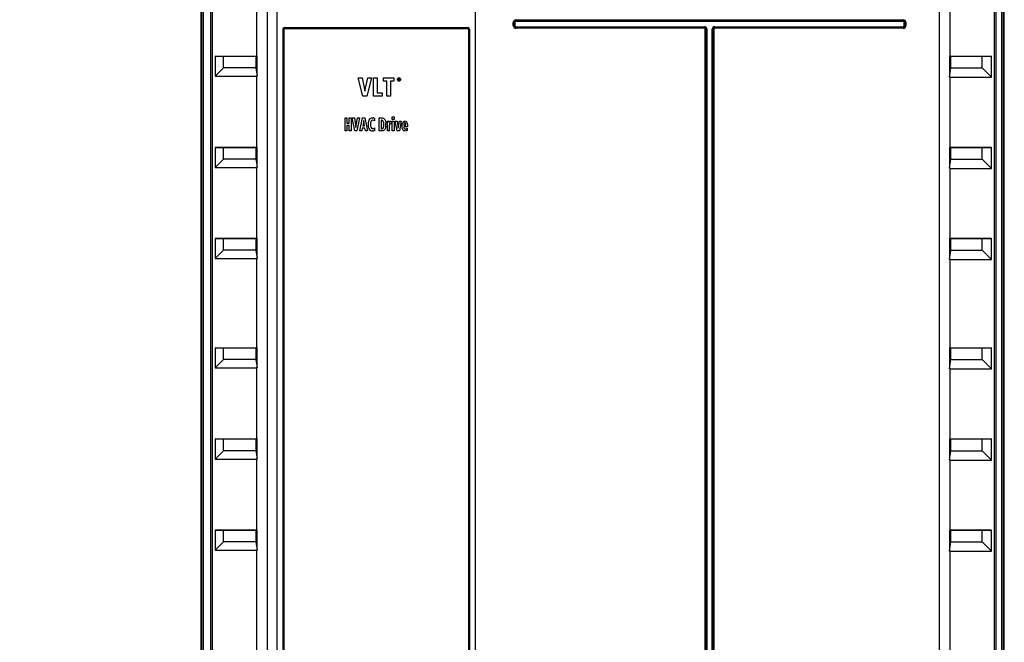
# Model space of a CAD drawing. Header units: inches. Extents: x 0 to 117, y 0 to 83.
# Tile 7 of 60: x 14 to 29, y 38 to 47. Entities that reach past the tile are written whole.
import ezdxf

# ---------------------------------------------------------------- set-up
doc = ezdxf.new("R2010")
doc.units = ezdxf.units.IN
doc.header["$LTSCALE"] = 6.431102
doc.header["$MEASUREMENT"] = 0
doc.layers.get('0').update_dxf_attribs({"linetype": 'CONTINUOUS'})
doc.styles.get("Standard").update_dxf_attribs({"font": 'txt', "width": 0.8})
doc.dimstyles.new('DIMSTYLE_1', dxfattribs={"dimtxt": 0.78125, "dimasz": 0.7, "dimexe": 0.18, "dimexo": 0.0625, "dimgap": 0.09, "dimtad": 1, "dimdec": 0, "dimzin": 4, "dimdsep": 46, "dimtxsty": 'STANDARD', "dimblk": '_FILLED', "dimblk1": '_FILLED', "dimblk2": '_FILLED', "dimcen": 0.09, "dimadec": 0, "dimazin": 0, "dimtfac": 1, "dimtdec": 0, "dimtofl": 0, "dimtmove": 0, "dimatfit": 3, "dimldrblk": '_FILLED', "dimfxl": 1, "dimtolj": 1, "dimtzin": 4, "dimarcsym": 0})

# ---------------------------------------------------------------- blocks, each defined once
blk = doc.blocks.new('_FILLED')
at = {"color": 0, "linetype": 'BYBLOCK'}
blk.add_solid([(0, 0), (-1, 0.143), (-1, -0.143)], dxfattribs=at)
blk = doc.blocks.new('*D14')
at = {"color": 7, "linetype": 'CONTINUOUS'}
for p, q in [((16.726, 55.747), (12.568, 55.747)), ((12.943, 55.747), (12.943, 42.108)), ((17.752, 55.747), (16.926, 55.747)), ((12.943, 28.468), (12.943, 42.108)), ((16.812, 28.468), (12.568, 28.468))]:
    blk.add_line(p, q, dxfattribs=at)
at = {"color": 7, "linetype": 'CONTINUOUS', "xscale": 0.7, "yscale": 0.7, "zscale": 0.7}
for p, rotation in [((12.943, 55.747), 90), ((12.943, 28.468), 270)]:
    blk.add_blockref('_FILLED', p, dxfattribs=dict(at, rotation=rotation))
at = {"color": 7, "linetype": 'CONTINUOUS', "insert": (11.966, 42.108), "char_height": 0.7812, "width": 1.875, "attachment_point": 2, "rotation": 90, "line_spacing_factor": 0.9}
blk.add_mtext('693', dxfattribs=at)

msp = doc.modelspace()

# ---------------------------------------------------------------- linework, layer by layer
at = {"color": 7, "linetype": 'CONTINUOUS'}
for p, q in [((16.8292, 54.9209), (16.8292, 28.7628)), ((17.8349, 54.8643), (17.8349, 28.6895)), ((27.9947, 28.6895), (27.9947, 54.8643)), ((28.9765, 28.7628), (28.9765, 54.9209)), ((17.9856, 28.847), (17.9856, 54.707)), ((20.9777, 54.707), (20.9777, 28.847)), ((16.8448, 30.0608), (16.8448, 53.7751)), ((16.8645, 53.7751), (16.8645, 30.0608)), ((16.9813, 30.0608), (16.9813, 53.7751)), ((17.0009, 53.7751), (17.0009, 30.0608)), ((28.8287, 30.066), (28.8287, 53.7751)), ((28.8482, 53.7751), (28.8482, 30.066)), ((28.9413, 30.066), (28.9413, 53.7751)), ((28.961, 53.7751), (28.961, 30.066)), ((17.6786, 46.7434), (17.6786, 47.8182)), ((28.1509, 47.8024), (28.1509, 46.7434)), ((21.553, 47.208), (21.553, 47.2513)), ((21.5776, 47.2513), (21.553, 47.2513)), ((21.553, 47.208), (21.5776, 47.208)), ((21.5653, 47.2513), (21.5653, 47.208)), ((21.5776, 47.2513), (21.5776, 47.208)), ((21.5958, 47.2941), (21.5958, 47.2695)), ((21.5958, 47.2941), (27.4462, 47.2941)), ((27.4462, 47.2818), (21.5958, 47.2818)), ((27.4462, 47.2695), (21.5958, 47.2695)), ((21.5958, 47.1897), (21.5958, 47.1651)), ((21.5958, 47.1897), (24.4442, 47.1897)), ((24.4442, 47.1651), (24.4442, 47.1897)), ((24.5978, 47.1897), (24.5978, 47.1651)), ((24.5978, 47.1897), (27.4462, 47.1897)), ((27.4462, 47.2695), (27.4462, 47.2941)), ((27.4462, 47.1651), (27.4462, 47.1897)), ((27.4644, 47.208), (27.4644, 47.2513)), ((27.489, 47.2513), (27.4644, 47.2513)), ((27.4644, 47.208), (27.489, 47.208)), ((27.4767, 47.208), (27.4767, 47.2513)), ((27.489, 47.2513), (27.489, 47.208)), ((18.0681, 47.1497), (18.0681, 29.1954)), ((18.0895, 47.1497), (18.0681, 47.1497)), ((18.0748, 29.1954), (18.0748, 47.1497)), ((18.0895, 29.1954), (18.0895, 47.1497)), ((18.0941, 47.1757), (20.8691, 47.1757)), ((18.0946, 47.1695), (20.8687, 47.1695)), ((20.8677, 47.1557), (18.0956, 47.1557)), ((20.8738, 47.1497), (20.8738, 29.1954)), ((20.8885, 47.1497), (20.8885, 29.1954)), ((20.8885, 47.1497), (20.8951, 47.1497)), ((20.8951, 29.1954), (20.8951, 47.1497)), ((21.5958, 47.1774), (24.4442, 47.1774)), ((24.4442, 47.1651), (21.5958, 47.1651)), ((24.4565, 29.2965), (24.4565, 47.1528)), ((24.4811, 47.1528), (24.4565, 47.1528)), ((24.4688, 47.1528), (24.4688, 29.2965)), ((24.4811, 47.1528), (24.4811, 29.2965)), ((24.5609, 29.2965), (24.5609, 47.1528)), ((24.5855, 47.1528), (24.5609, 47.1528)), ((24.5732, 29.2965), (24.5732, 47.1528)), ((24.5855, 47.1528), (24.5855, 29.2965)), ((24.5978, 47.1774), (27.4462, 47.1774)), ((27.4462, 47.1651), (24.5978, 47.1651)), ((17.0465, 46.7434), (17.0465, 46.4402)), ((17.0465, 46.7434), (17.6786, 46.7434)), ((17.1708, 46.7412), (17.0465, 46.7434)), ((17.1708, 46.5662), (17.1708, 46.7412)), ((17.6636, 46.7412), (17.1708, 46.7412)), ((17.6836, 46.7434), (17.6636, 46.7412)), ((17.6636, 46.7412), (17.6636, 46.5662)), ((17.6786, 46.7434), (17.6845, 46.7433)), ((17.6836, 46.4422), (17.6836, 46.7434)), ((28.1458, 46.7434), (28.1458, 46.4265)), ((28.1683, 46.7409), (28.1458, 46.7434)), ((28.1509, 46.7434), (28.7826, 46.7434)), ((28.6429, 46.7409), (28.1683, 46.7409)), ((28.1683, 46.5662), (28.1683, 46.7409)), ((28.7826, 46.7434), (28.6429, 46.7409)), ((28.6429, 46.5662), (28.6429, 46.7409)), ((28.7826, 46.4245), (28.7826, 46.7434)), ((17.1708, 46.5662), (17.0465, 46.4402)), ((17.6636, 46.5662), (17.1708, 46.5662)), ((17.6636, 46.5662), (17.6836, 46.4422)), ((28.1458, 46.4265), (28.1683, 46.5662)), ((28.1683, 46.5662), (28.6429, 46.5662)), ((28.6429, 46.5662), (28.7826, 46.4245)), ((17.0465, 46.4402), (17.6786, 46.4402)), ((17.6786, 45.3654), (17.6786, 46.4402)), ((19.2785, 46.141), (19.2088, 46.4166)), ((19.2088, 46.4166), (19.2678, 46.4166)), ((19.2678, 46.4166), (19.3091, 46.2155)), ((19.3091, 46.2155), (19.352, 46.4166)), ((19.4083, 46.4166), (19.3376, 46.141)), ((19.352, 46.4166), (19.4083, 46.4166)), ((19.44, 46.141), (19.44, 46.4166)), ((19.44, 46.4166), (19.4947, 46.4166)), ((19.4947, 46.4166), (19.4947, 46.1906)), ((19.5901, 46.3669), (19.5901, 46.4166)), ((19.5901, 46.4166), (19.7469, 46.4166)), ((19.6411, 46.3669), (19.5901, 46.3669)), ((19.6411, 46.141), (19.6411, 46.3669)), ((19.6958, 46.3669), (19.6958, 46.141)), ((19.7469, 46.3669), (19.6958, 46.3669)), ((19.7469, 46.4166), (19.7469, 46.3669)), ((19.8171, 46.3794), (19.8171, 46.4051)), ((19.8171, 46.4051), (19.8258, 46.4051)), ((19.8209, 46.3794), (19.8171, 46.3794)), ((19.8209, 46.4013), (19.8209, 46.3938)), ((19.826, 46.4013), (19.8209, 46.4013)), ((19.8209, 46.3938), (19.826, 46.3938)), ((19.8209, 46.39), (19.8209, 46.3794)), ((19.8252, 46.39), (19.8209, 46.39)), ((19.8294, 46.3794), (19.8252, 46.39)), ((19.8343, 46.3794), (19.8294, 46.3794)), ((19.8297, 46.3908), (19.8343, 46.3794)), ((28.1509, 46.4245), (28.7826, 46.4245)), ((28.1509, 46.4245), (28.1509, 45.3654)), ((19.4947, 46.1906), (19.5724, 46.1906)), ((19.5724, 46.1906), (19.5724, 46.141)), ((19.3376, 46.141), (19.2785, 46.141)), ((19.5724, 46.141), (19.44, 46.141)), ((19.6958, 46.141), (19.6411, 46.141)), ((19.0092, 45.6135), (19.0092, 45.8103)), ((19.0092, 45.8103), (19.0391, 45.8103)), ((19.0391, 45.8103), (19.0391, 45.7318)), ((19.0391, 45.7318), (19.0706, 45.7318)), ((19.0706, 45.7318), (19.0706, 45.8103)), ((19.0706, 45.8103), (19.1005, 45.8103)), ((19.1005, 45.8103), (19.1005, 45.6135)), ((19.1561, 45.6135), (19.118, 45.8103)), ((19.118, 45.8103), (19.1503, 45.8103)), ((19.1503, 45.8103), (19.1728, 45.6666)), ((19.1728, 45.6666), (19.1963, 45.8103)), ((19.2271, 45.8103), (19.1884, 45.6135)), ((19.1963, 45.8103), (19.2271, 45.8103)), ((19.2334, 45.6135), (19.276, 45.8103)), ((19.276, 45.8103), (19.309, 45.8103)), ((19.2923, 45.7726), (19.2767, 45.6906)), ((19.3055, 45.6906), (19.2923, 45.7726)), ((19.309, 45.8103), (19.3501, 45.6135)), ((19.4549, 45.8041), (19.4534, 45.7657)), ((19.5252, 45.6135), (19.5252, 45.8103)), ((19.5252, 45.8103), (19.5707, 45.8103)), ((19.5551, 45.7759), (19.5551, 45.6478)), ((19.5629, 45.7759), (19.5551, 45.7759)), ((19.6489, 45.7605), (19.6752, 45.7605)), ((19.6497, 45.6135), (19.6497, 45.7297)), ((19.6752, 45.7605), (19.6761, 45.7339)), ((19.6761, 45.7339), (19.6809, 45.7454)), ((19.703, 45.7627), (19.7072, 45.7627)), ((19.7072, 45.7627), (19.7072, 45.7215)), ((19.7244, 45.7857), (19.7244, 45.8251)), ((19.7244, 45.8251), (19.7532, 45.8251)), ((19.7532, 45.7857), (19.7244, 45.7857)), ((19.7244, 45.6135), (19.7244, 45.7605)), ((19.7244, 45.7605), (19.7532, 45.7605)), ((19.7532, 45.8251), (19.7532, 45.7857)), ((19.7532, 45.7605), (19.7532, 45.6135)), ((19.7964, 45.6135), (19.7667, 45.7605)), ((19.7667, 45.7605), (19.7968, 45.7605)), ((19.7968, 45.7605), (19.8145, 45.6555)), ((19.8145, 45.6555), (19.8321, 45.7605)), ((19.8605, 45.7605), (19.8306, 45.6135)), ((19.8321, 45.7605), (19.8605, 45.7605)), ((19.8999, 45.7086), (19.8995, 45.6993)), ((19.8995, 45.6993), (19.9295, 45.6993)), ((19.0391, 45.6135), (19.0092, 45.6135)), ((19.0391, 45.6953), (19.0391, 45.6135)), ((19.0706, 45.6953), (19.0391, 45.6953)), ((19.0706, 45.6135), (19.0706, 45.6953)), ((19.1005, 45.6135), (19.0706, 45.6135)), ((19.1884, 45.6135), (19.1561, 45.6135)), ((19.2623, 45.6135), (19.2334, 45.6135)), ((19.2711, 45.6574), (19.2623, 45.6135)), ((19.3114, 45.6574), (19.2711, 45.6574)), ((19.2767, 45.6906), (19.3055, 45.6906)), ((19.3193, 45.6135), (19.3114, 45.6574)), ((19.3501, 45.6135), (19.3193, 45.6135)), ((19.4541, 45.6582), (19.4552, 45.6171)), ((19.5669, 45.6135), (19.5252, 45.6135)), ((19.5551, 45.6478), (19.5646, 45.6478)), ((19.6785, 45.6135), (19.6497, 45.6135)), ((19.6785, 45.6792), (19.6785, 45.6135)), ((19.7532, 45.6135), (19.7244, 45.6135)), ((19.8306, 45.6135), (19.7964, 45.6135)), ((19.9559, 45.6752), (19.8995, 45.6752)), ((19.9501, 45.6531), (19.9508, 45.6195)), ((19.9559, 45.6858), (19.9559, 45.6752)), ((17.0465, 45.3654), (17.0465, 45.0623)), ((17.0465, 45.3654), (17.6786, 45.3654)), ((17.1708, 45.3632), (17.0465, 45.3654)), ((17.1708, 45.1883), (17.1708, 45.3632)), ((17.6636, 45.3632), (17.1708, 45.3632)), ((17.6836, 45.3654), (17.6636, 45.3632)), ((17.6636, 45.3632), (17.6636, 45.1883)), ((17.6786, 45.3654), (17.6845, 45.3654)), ((17.6836, 45.0642), (17.6836, 45.3654)), ((28.1683, 45.3629), (28.1458, 45.3654)), ((28.1458, 45.3654), (28.1458, 45.0485)), ((28.1509, 45.3654), (28.7826, 45.3654)), ((28.6429, 45.3629), (28.1683, 45.3629)), ((28.1683, 45.1883), (28.1683, 45.3629)), ((28.7826, 45.3654), (28.6429, 45.3629)), ((28.6429, 45.1883), (28.6429, 45.3629)), ((28.7826, 45.0465), (28.7826, 45.3654)), ((17.1708, 45.1883), (17.0465, 45.0623)), ((17.6636, 45.1883), (17.1708, 45.1883)), ((17.6636, 45.1883), (17.6836, 45.0642)), ((28.1458, 45.0485), (28.1683, 45.1883)), ((28.1683, 45.1883), (28.6429, 45.1883)), ((28.6429, 45.1883), (28.7826, 45.0465)), ((17.0465, 45.0623), (17.6786, 45.0623)), ((17.6786, 43.9875), (17.6786, 45.0623)), ((28.1509, 45.0465), (28.7826, 45.0465)), ((28.1509, 45.0465), (28.1509, 43.9875)), ((17.0465, 43.9875), (17.0465, 43.6843)), ((17.0465, 43.9875), (17.6786, 43.9875)), ((17.1708, 43.9853), (17.0465, 43.9875)), ((17.1708, 43.8103), (17.1708, 43.9853)), ((17.6636, 43.9853), (17.1708, 43.9853)), ((17.6836, 43.9875), (17.6636, 43.9853)), ((17.6636, 43.9853), (17.6636, 43.8103)), ((17.6786, 43.9875), (17.6845, 43.9874)), ((17.6836, 43.6863), (17.6836, 43.9875)), ((28.1683, 43.985), (28.1458, 43.9874)), ((28.1458, 43.9874), (28.1458, 43.6706)), ((28.1509, 43.9875), (28.7826, 43.9875)), ((28.6429, 43.985), (28.1683, 43.985)), ((28.1683, 43.8103), (28.1683, 43.985)), ((28.7826, 43.9875), (28.6429, 43.985)), ((28.6429, 43.8103), (28.6429, 43.985)), ((28.7826, 43.6686), (28.7826, 43.9875)), ((17.1708, 43.8103), (17.0465, 43.6843)), ((17.6636, 43.8103), (17.1708, 43.8103)), ((17.6636, 43.8103), (17.6836, 43.6863)), ((28.1458, 43.6706), (28.1683, 43.8103)), ((28.1683, 43.8103), (28.6429, 43.8103)), ((28.6429, 43.8103), (28.7826, 43.6686)), ((17.0465, 43.6843), (17.6786, 43.6843)), ((17.6786, 42.3339), (17.6786, 43.6843)), ((28.1509, 43.6686), (28.7826, 43.6686)), ((28.1509, 43.6686), (28.1509, 42.3339)), ((17.0465, 42.3339), (17.0465, 42.0308)), ((17.1708, 42.3317), (17.0465, 42.3339)), ((17.0465, 42.3339), (17.6786, 42.3339)), ((17.1708, 42.1568), (17.1708, 42.3317)), ((17.6636, 42.3317), (17.1708, 42.3317)), ((17.6836, 42.3339), (17.6636, 42.3317)), ((17.6636, 42.3317), (17.6636, 42.1568)), ((17.6786, 42.3339), (17.6845, 42.3339)), ((17.6836, 42.0327), (17.6836, 42.3339)), ((28.1683, 42.3314), (28.1458, 42.3339)), ((28.1458, 42.3339), (28.1458, 42.0171)), ((28.1509, 42.3339), (28.7826, 42.3339)), ((28.6429, 42.3314), (28.1683, 42.3314)), ((28.1683, 42.1568), (28.1683, 42.3314)), ((28.7826, 42.3339), (28.6429, 42.3314)), ((28.6429, 42.1568), (28.6429, 42.3314)), ((28.7826, 42.015), (28.7826, 42.3339)), ((17.1708, 42.1568), (17.0465, 42.0308)), ((17.6636, 42.1568), (17.1708, 42.1568)), ((17.6636, 42.1568), (17.6836, 42.0327)), ((28.1458, 42.0171), (28.1683, 42.1568)), ((28.1683, 42.1568), (28.6429, 42.1568)), ((28.6429, 42.1568), (28.7826, 42.015)), ((17.0465, 42.0308), (17.6786, 42.0308)), ((17.6786, 40.956), (17.6786, 42.0308)), ((28.1509, 42.015), (28.7826, 42.015)), ((28.1509, 42.015), (28.1509, 40.956)), ((17.0465, 40.956), (17.0465, 40.6528)), ((17.0465, 40.956), (17.6786, 40.956)), ((17.1708, 40.9538), (17.0465, 40.956)), ((17.1708, 40.7788), (17.1708, 40.9538)), ((17.6636, 40.9538), (17.1708, 40.9538)), ((17.6836, 40.956), (17.6636, 40.9538)), ((17.6636, 40.9538), (17.6636, 40.7788)), ((17.6786, 40.956), (17.6845, 40.9559)), ((17.6836, 40.6548), (17.6836, 40.956)), ((28.1683, 40.9535), (28.1458, 40.956)), ((28.1458, 40.956), (28.1458, 40.6391)), ((28.1509, 40.956), (28.7826, 40.956)), ((28.6429, 40.9535), (28.1683, 40.9535)), ((28.1683, 40.7788), (28.1683, 40.9535)), ((28.7826, 40.956), (28.6429, 40.9535)), ((28.6429, 40.7788), (28.6429, 40.9535)), ((28.7826, 40.6371), (28.7826, 40.956)), ((17.1708, 40.7788), (17.0465, 40.6528)), ((17.0465, 40.6528), (17.6786, 40.6528)), ((17.6636, 40.7788), (17.1708, 40.7788)), ((17.6636, 40.7788), (17.6836, 40.6548)), ((17.6786, 39.578), (17.6786, 40.6528)), ((28.1458, 40.6391), (28.1683, 40.7788)), ((28.1509, 40.6371), (28.7826, 40.6371)), ((28.1509, 40.6371), (28.1509, 39.578)), ((28.1683, 40.7788), (28.6429, 40.7788)), ((28.6429, 40.7788), (28.7826, 40.6371)), ((17.0465, 39.578), (17.0465, 39.2749)), ((17.0465, 39.578), (17.6786, 39.578)), ((17.1708, 39.5758), (17.0465, 39.578)), ((17.1708, 39.4009), (17.1708, 39.5758)), ((17.6636, 39.5758), (17.1708, 39.5758)), ((17.6836, 39.578), (17.6636, 39.5758)), ((17.6636, 39.5758), (17.6636, 39.4009)), ((17.6786, 39.578), (17.6845, 39.578)), ((17.6836, 39.2768), (17.6836, 39.578)), ((28.1683, 39.5755), (28.1458, 39.578)), ((28.1458, 39.578), (28.1458, 39.2611)), ((28.1509, 39.578), (28.7826, 39.578)), ((28.6429, 39.5755), (28.1683, 39.5755)), ((28.1683, 39.4009), (28.1683, 39.5755)), ((28.7826, 39.578), (28.6429, 39.5755)), ((28.6429, 39.4009), (28.6429, 39.5755)), ((28.7826, 39.2591), (28.7826, 39.578)), ((17.1708, 39.4009), (17.0465, 39.2749)), ((17.6636, 39.4009), (17.1708, 39.4009)), ((17.6636, 39.4009), (17.6836, 39.2768)), ((28.1458, 39.2611), (28.1683, 39.4009)), ((28.1683, 39.4009), (28.6429, 39.4009)), ((28.6429, 39.4009), (28.7826, 39.2591)), ((17.0465, 39.2749), (17.6786, 39.2749)), ((17.6786, 28.847), (17.6786, 39.2749)), ((28.1509, 39.2591), (28.7826, 39.2591)), ((28.1509, 39.2591), (28.1509, 28.847))]:
    msp.add_line(p, q, dxfattribs=at)
for points in [[(18.0895, 47.1497), (18.0896, 47.1508), (18.0899, 47.1518), (18.0903, 47.1527), (18.0909, 47.1536), (18.0917, 47.1543), (18.0925, 47.1549), (18.0935, 47.1553), (18.0945, 47.1556), (18.0956, 47.1557)], [(18.0946, 47.1695), (18.0945, 47.1699), (18.0944, 47.1704), (18.0943, 47.171), (18.0943, 47.1717), (18.0942, 47.1724), (18.0942, 47.1732), (18.0942, 47.174), (18.0941, 47.1748), (18.0941, 47.1757)], [(20.8677, 47.1557), (20.8688, 47.1555), (20.8699, 47.1553), (20.8708, 47.1548), (20.8717, 47.1542), (20.8725, 47.1534), (20.873, 47.1526), (20.8735, 47.1517), (20.8737, 47.1507), (20.8738, 47.1497)], [(20.8687, 47.1695), (20.8688, 47.1699), (20.8689, 47.1704), (20.8689, 47.171), (20.869, 47.1717), (20.869, 47.1724), (20.8691, 47.1732), (20.8691, 47.174), (20.8691, 47.1748), (20.8691, 47.1757)]]:
    msp.add_lwpolyline(points, dxfattribs=at)
for centre, radius, start, end in [((21.5958, 47.2513), 0.0428, 89.99975, 180.00025), ((21.5958, 47.208), 0.0428, 179.99975, 270.00025), ((21.5958, 47.2513), 0.0305, 90, 180), ((21.5958, 47.208), 0.0305, 180, 270), ((21.5958, 47.2513), 0.0182, 89.99168, 180.00909), ((21.5958, 47.208), 0.0182, 179.99168, 270.00909), ((24.4442, 47.1528), 0.0369, 359.99872, 90.00128), ((24.5978, 47.1528), 0.0369, 89.99872, 180.00128), ((27.4462, 47.2513), 0.0428, 359.99975, 90.00025), ((27.4462, 47.2513), 0.0305, 0, 90), ((27.4462, 47.2513), 0.0182, 359.9912, 90.00881), ((27.4462, 47.208), 0.0428, 269.99975, 0.00025), ((27.4462, 47.208), 0.0305, 270, 360), ((27.4462, 47.208), 0.0182, 269.99168, 0.00909), ((24.4442, 47.1528), 0.0246, 0, 90), ((24.4442, 47.1528), 0.0123, 359.99617, 90.00418), ((24.5978, 47.1528), 0.0246, 90, 180), ((24.5978, 47.1528), 0.0123, 89.99617, 180.00418), ((19.4283, 45.7738), 0.0395, 67.43387, 81.66589), ((19.3507, 45.7114), 0.277, 1.12901, 3.78664), ((19.3771, 45.71), 0.2506, 357.21126, 0.04741), ((19.3006, 45.7102), 0.3271, 359.98956, 1.16729), ((18.8628, 45.7301), 0.7869, 359.97077, 0.77419), ((19.4597, 45.6849), 0.0922, 205.80004, 210.57249), ((19.4244, 45.7076), 0.2032, 353.91662, 357.21962), ((19.8405, 45.6792), 0.162, 174.30592, 180.01075)]:
    msp.add_arc(centre, radius, start, end, dxfattribs=at)
for centre, major_axis, ratio, start_param, end_param in [((27.9947, 46.7406), (0.1575, 0.0027), 0.0022044, 0.1256252, 0.2854563), ((17.8349, 46.5977), (0.1572, 0.1572), 0.0629147, -3.0787608, -2.9216697), ((27.9947, 46.582), (-0.1572, 0.1572), 0.0629147, -3.3642556, -3.2044245), ((27.9947, 45.3627), (0.1575, 0.0027), 0.0022044, 0.1256252, 0.2854563), ((17.8349, 45.2198), (0.1572, 0.1572), 0.0629147, -3.0787608, -2.9216697), ((27.9947, 45.204), (-0.1572, 0.1572), 0.0629147, -3.3642556, -3.2044245), ((27.9947, 43.9847), (0.1575, 0.0027), 0.0022044, 0.1256252, 0.2854563), ((17.8349, 43.8418), (0.1572, 0.1572), 0.0629147, -3.0787608, -2.9216697), ((27.9947, 43.8261), (-0.1572, 0.1572), 0.0629147, -3.3642556, -3.2044245), ((27.9947, 42.3312), (0.1575, 0.0027), 0.0022044, 0.1256252, 0.2854563), ((17.8349, 42.1883), (0.1572, 0.1572), 0.0629147, -3.0787608, -2.9216697), ((27.9947, 42.1725), (-0.1572, 0.1572), 0.0629147, -3.3642556, -3.2044245), ((27.9947, 40.9532), (0.1575, 0.0027), 0.0022044, 0.1256252, 0.2854563), ((17.8349, 40.8103), (0.1572, 0.1572), 0.0629147, -3.0787608, -2.9216697), ((27.9947, 40.7946), (-0.1572, 0.1572), 0.0629147, -3.3642556, -3.2044245), ((27.9947, 39.5753), (0.1575, 0.0027), 0.0022044, 0.1256252, 0.2854563), ((17.8349, 39.4324), (0.1572, 0.1572), 0.0629147, -3.0787608, -2.9216697), ((27.9947, 39.4166), (-0.1572, 0.1572), 0.0629147, -3.3642556, -3.2044245)]:
    msp.add_ellipse(centre, major_axis=major_axis, ratio=ratio, start_param=start_param, end_param=end_param, dxfattribs=at)
for points, knots in [([(18.0941, 47.1757), (18.0875, 47.1756), (18.0736, 47.1702), (18.0683, 47.1563), (18.0681, 47.1497)], [0, 0, 0, 0, 0.4987774, 1, 1, 1, 1]), ([(20.8951, 47.1497), (20.895, 47.1563), (20.8896, 47.1702), (20.8758, 47.1756), (20.8691, 47.1757)], [0, 0, 0, 0, 0.5012712, 1, 1, 1, 1]), ([(20.8738, 47.1497), (20.8774, 47.1497), (20.878, 47.1487), (20.8859, 47.1499), (20.8856, 47.1497)], [0, 0, 0, 0, 0.9015741, 1, 1, 1, 1])]:
    msp.add_open_spline(points, degree=3, knots=knots, dxfattribs=at)
for points in [[(18.0748, 47.1497), (18.0748, 47.159), (18.0853, 47.1695), (18.0946, 47.1695)], [(18.0956, 47.1557), (18.0956, 47.1593), (18.0972, 47.1692), (18.0946, 47.1666)], [(20.8677, 47.1557), (20.8677, 47.1593), (20.8661, 47.1692), (20.8686, 47.1665)], [(20.8687, 47.1695), (20.878, 47.1695), (20.8885, 47.159), (20.8885, 47.1497)], [(19.8007, 46.3915), (19.8007, 46.3984), (19.8031, 46.4043), (19.8079, 46.409)], [(19.808, 46.374), (19.8031, 46.3787), (19.8007, 46.3846), (19.8007, 46.3915)], [(19.8106, 46.4065), (19.8064, 46.4024), (19.8044, 46.3974), (19.8044, 46.3915)], [(19.8044, 46.3915), (19.8044, 46.3855), (19.8064, 46.3806), (19.8105, 46.3766)], [(19.8079, 46.409), (19.8095, 46.4106), (19.8111, 46.4118), (19.8129, 46.4129)], [(19.8254, 46.3669), (19.8186, 46.3669), (19.8128, 46.3693), (19.808, 46.374)], [(19.8105, 46.3766), (19.8123, 46.3748), (19.8143, 46.3734), (19.8165, 46.3724)], [(19.8253, 46.4125), (19.8196, 46.4125), (19.8147, 46.4105), (19.8106, 46.4065)], [(19.8129, 46.4129), (19.8166, 46.4151), (19.8207, 46.4162), (19.8254, 46.4162)], [(19.8165, 46.3724), (19.8192, 46.3712), (19.8221, 46.3705), (19.8253, 46.3705)], [(19.8401, 46.4064), (19.836, 46.4105), (19.831, 46.4125), (19.8253, 46.4125)], [(19.8253, 46.3705), (19.8311, 46.3705), (19.8361, 46.3726), (19.8401, 46.3767)], [(19.8254, 46.4162), (19.8322, 46.4162), (19.838, 46.4137), (19.8428, 46.4089)], [(19.8338, 46.3683), (19.8312, 46.3674), (19.8284, 46.3669), (19.8254, 46.3669)], [(19.8258, 46.4051), (19.8313, 46.4051), (19.834, 46.4027), (19.834, 46.3977)], [(19.8302, 46.3975), (19.8302, 46.4), (19.8288, 46.4013), (19.826, 46.4013)], [(19.826, 46.3938), (19.8288, 46.3938), (19.8302, 46.395), (19.8302, 46.3975)], [(19.834, 46.3977), (19.834, 46.3945), (19.8326, 46.3922), (19.8297, 46.3908)], [(19.8428, 46.3742), (19.8401, 46.3715), (19.8371, 46.3695), (19.8338, 46.3683)], [(19.8463, 46.3915), (19.8463, 46.3973), (19.8442, 46.4022), (19.8401, 46.4064)], [(19.8401, 46.3767), (19.8442, 46.3808), (19.8463, 46.3858), (19.8463, 46.3915)], [(19.8428, 46.4089), (19.8475, 46.404), (19.8499, 46.3983), (19.8499, 46.3916)], [(19.8499, 46.3916), (19.8499, 46.3848), (19.8475, 46.379), (19.8428, 46.3742)], [(19.3636, 45.7128), (19.3636, 45.7307), (19.3655, 45.7463), (19.369, 45.7594)], [(19.3655, 45.684), (19.3643, 45.6929), (19.3637, 45.7025), (19.3636, 45.7128)], [(19.369, 45.7594), (19.3725, 45.772), (19.377, 45.7825), (19.3828, 45.7903)], [(19.3828, 45.7903), (19.3946, 45.8062), (19.4075, 45.8139), (19.4211, 45.8138)], [(19.4033, 45.7598), (19.3973, 45.7483), (19.3942, 45.7325), (19.3943, 45.7121)], [(19.3943, 45.7121), (19.3944, 45.6927), (19.3977, 45.6771), (19.404, 45.6654)], [(19.4273, 45.7768), (19.4172, 45.7768), (19.4091, 45.7712), (19.4033, 45.7598)], [(19.4211, 45.8138), (19.4259, 45.8138), (19.4302, 45.8135), (19.434, 45.8129)], [(19.4438, 45.773), (19.4397, 45.7756), (19.4342, 45.7768), (19.4273, 45.7768)], [(19.4435, 45.8103), (19.4488, 45.8081), (19.4526, 45.806), (19.4549, 45.8041)], [(19.4534, 45.7657), (19.4512, 45.768), (19.448, 45.7704), (19.4438, 45.773)], [(19.5965, 45.71), (19.5967, 45.753), (19.5855, 45.7759), (19.5629, 45.7759)], [(19.5707, 45.8103), (19.5857, 45.8105), (19.5989, 45.8032), (19.6102, 45.7883)], [(19.5889, 45.6658), (19.5939, 45.6774), (19.5965, 45.692), (19.5965, 45.71)], [(19.6102, 45.7883), (19.6196, 45.776), (19.6253, 45.7564), (19.6271, 45.7297)], [(19.6496, 45.7408), (19.6495, 45.7489), (19.6493, 45.7555), (19.6489, 45.7605)], [(19.6819, 45.7093), (19.6806, 45.7049), (19.6798, 45.7003), (19.6793, 45.6953)], [(19.6809, 45.7454), (19.6823, 45.7487), (19.6839, 45.7518), (19.6858, 45.7545)], [(19.6875, 45.7196), (19.685, 45.7171), (19.6831, 45.7136), (19.6819, 45.7093)], [(19.6858, 45.7545), (19.6876, 45.7571), (19.6901, 45.7592), (19.6929, 45.7606)], [(19.6975, 45.7233), (19.6932, 45.7233), (19.69, 45.722), (19.6875, 45.7196)], [(19.6929, 45.7606), (19.6955, 45.762), (19.6989, 45.7627), (19.703, 45.7627)], [(19.7072, 45.7215), (19.7044, 45.7226), (19.7012, 45.7233), (19.6975, 45.7233)], [(19.872, 45.6874), (19.872, 45.7078), (19.8756, 45.7255), (19.883, 45.7401)], [(19.883, 45.7401), (19.8854, 45.7451), (19.8883, 45.7492), (19.8915, 45.7525)], [(19.8915, 45.7525), (19.8977, 45.759), (19.9054, 45.7624), (19.9144, 45.7626)], [(19.9016, 45.7205), (19.9007, 45.7164), (19.9002, 45.7124), (19.8999, 45.7086)], [(19.906, 45.7312), (19.904, 45.7282), (19.9026, 45.7246), (19.9016, 45.7205)], [(19.9144, 45.7354), (19.9108, 45.7354), (19.9079, 45.734), (19.906, 45.7312)], [(19.9144, 45.7626), (19.9168, 45.7627), (19.9203, 45.7622), (19.9249, 45.7614)], [(19.9265, 45.7244), (19.9244, 45.7317), (19.9204, 45.7354), (19.9144, 45.7354)], [(19.9249, 45.7614), (19.9293, 45.7606), (19.9339, 45.7577), (19.9386, 45.7531)], [(19.9295, 45.6993), (19.9295, 45.7089), (19.9285, 45.7173), (19.9265, 45.7244)], [(19.9386, 45.7531), (19.9434, 45.7486), (19.9475, 45.741), (19.9508, 45.7304)], [(19.9508, 45.7304), (19.9541, 45.7197), (19.9559, 45.7048), (19.9559, 45.6858)], [(19.3766, 45.6448), (19.3713, 45.6559), (19.3675, 45.6689), (19.3655, 45.684)], [(19.4232, 45.6103), (19.4054, 45.6103), (19.3912, 45.6195), (19.3803, 45.638)], [(19.404, 45.6654), (19.4103, 45.6538), (19.4182, 45.6479), (19.4278, 45.6479)], [(19.4435, 45.6128), (19.4382, 45.6113), (19.4315, 45.6103), (19.4232, 45.6103)], [(19.4278, 45.6479), (19.4352, 45.6479), (19.4411, 45.6494), (19.4456, 45.6523)], [(19.4552, 45.6171), (19.4526, 45.6157), (19.4488, 45.6143), (19.4435, 45.6128)], [(19.4456, 45.6523), (19.4499, 45.6551), (19.4527, 45.657), (19.4541, 45.6582)], [(19.5646, 45.6478), (19.5757, 45.648), (19.5839, 45.654), (19.5889, 45.6658)], [(19.6096, 45.6365), (19.5979, 45.6212), (19.5836, 45.6135), (19.5669, 45.6135)], [(19.6198, 45.6556), (19.6171, 45.6482), (19.6137, 45.6418), (19.6096, 45.6365)], [(19.6265, 45.6861), (19.6252, 45.6745), (19.623, 45.6643), (19.6198, 45.6556)], [(19.8837, 45.6326), (19.8759, 45.6465), (19.872, 45.6649), (19.872, 45.6874)], [(19.9205, 45.6115), (19.9039, 45.6115), (19.8916, 45.6186), (19.8837, 45.6326)], [(19.8995, 45.6752), (19.8995, 45.6661), (19.9015, 45.6584), (19.9053, 45.6519)], [(19.9053, 45.6519), (19.9092, 45.6452), (19.9152, 45.6417), (19.9232, 45.6415)], [(19.9508, 45.6195), (19.941, 45.6142), (19.9309, 45.6115), (19.9205, 45.6115)], [(19.9232, 45.6415), (19.9258, 45.6414), (19.9283, 45.6418), (19.9307, 45.6425)], [(19.9307, 45.6425), (19.9332, 45.6431), (19.9356, 45.6439), (19.9379, 45.6452)], [(19.9379, 45.6452), (19.9426, 45.6476), (19.9466, 45.6502), (19.9501, 45.6531)]]:
    msp.add_open_spline(points, degree=3, dxfattribs=at)

# ---------------------------------------------------------------- dimensions: what is measured, and where the dimension line sits
dim = msp.add_linear_dim(base=(12.9426, 28.4678), p1=(17.7519, 55.7473), p2=(16.8122, 28.4678), angle=270, dimstyle='DIMSTYLE_1', dxfattribs=at)
dim.commit()
dim.dimension.update_dxf_attribs({"geometry": '*D14', "text_midpoint": (12.7768, 41.2694), "dimtype": 160})

doc.saveas('drawing.dxf')
